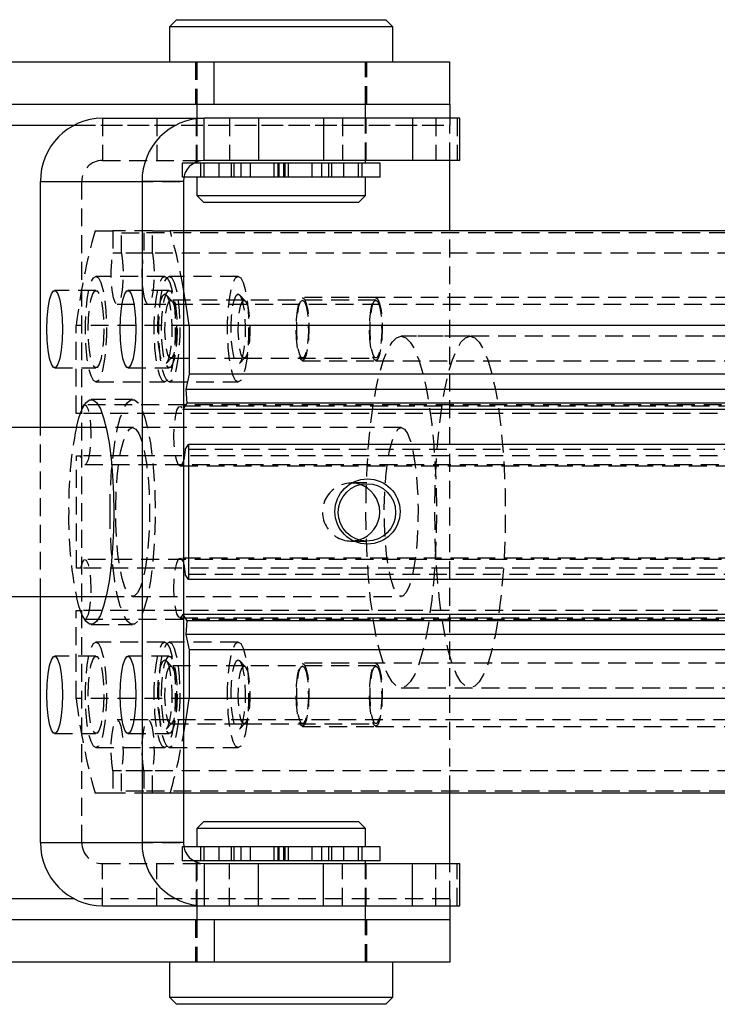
# Model space of a CAD drawing. Extents: x 26 to 331, y 10 to 276.
# Tile 6 of 8: x 213 to 262, y 105 to 175. Entities that reach past the tile are written whole.
import ezdxf

# ---------------------------------------------------------------- set-up
doc = ezdxf.new("R2010")
doc.units = 0
doc.linetypes.add('HIDDEN', pattern=[1.905, 1.27, -0.635])
doc.layers.get('0').update_dxf_attribs({"linetype": 'CONTINUOUS'})

msp = doc.modelspace()

# ---------------------------------------------------------------- linework, layer by layer
at = {"color": 7, "linetype": 'CONTINUOUS'}
for p, q in [((223.743301, 174.941107), (223.243307, 174.441106)), ((223.243307, 174.441106), (223.243307, 171.941105)), ((231.180805, 174.441106), (223.243307, 174.441106)), ((223.743301, 174.941107), (231.180805, 174.941107)), ((231.180805, 174.941107), (238.618303, 174.941107)), ((239.118304, 174.441106), (231.180805, 174.441106)), ((239.118304, 174.441106), (238.618303, 174.941107)), ((239.118304, 171.941105), (239.118304, 174.441106)), ((130.192317, 171.941105), (226.408433, 171.941105)), ((226.408433, 168.941106), (226.408433, 171.941105)), ((226.408433, 171.941105), (243.1808, 171.941105)), ((243.1808, 168.941106), (243.1808, 171.941105)), ((130.192317, 168.941106), (226.408433, 168.941106)), ((225.180801, 168.941106), (225.180801, 167.941106)), ((226.408433, 168.941106), (243.1808, 168.941106)), ((237.180803, 167.941106), (237.180803, 168.941106)), ((243.1808, 168.941106), (243.1808, 167.941106)), ((218.470957, 167.941106), (225.69305, 167.941106)), ((225.69305, 164.941106), (225.69305, 167.941106)), ((229.568597, 167.941106), (225.69305, 167.941106)), ((229.568597, 167.941106), (229.568597, 164.941106)), ((234.198179, 167.941106), (229.568597, 167.941106)), ((234.198179, 167.941106), (234.198179, 164.941106)), ((240.531589, 167.941106), (234.198179, 167.941106)), ((240.531589, 167.941106), (240.531589, 164.941106)), ((243.895869, 167.941106), (240.531589, 167.941106)), ((243.895869, 164.941106), (243.895869, 167.941106)), ((238.222193, 164.741106), (224.959936, 164.741106)), ((225.180801, 164.847022), (225.180801, 164.741106)), ((229.568597, 164.941106), (225.69305, 164.941106)), ((234.198179, 164.941106), (229.568597, 164.941106)), ((240.531589, 164.941106), (234.198179, 164.941106)), ((237.180803, 164.741106), (237.180803, 164.941106)), ((238.222193, 163.741106), (238.222193, 164.741106)), ((243.895869, 164.941106), (240.531589, 164.941106)), ((243.1808, 159.941107), (243.1808, 164.941106)), ((214.062441, 163.441106), (221.284534, 163.441106)), ((214.062441, 145.941106), (214.062441, 163.441106)), ((224.22355, 163.441106), (221.284534, 163.441106)), ((221.284534, 163.441106), (221.284534, 116.441106)), ((224.22355, 163.441106), (224.22355, 116.441106)), ((238.222193, 163.741106), (224.253241, 163.741106)), ((225.180801, 163.741106), (225.180801, 162.441106)), ((237.180803, 162.441106), (237.180803, 163.741106)), ((225.180801, 162.441106), (225.680802, 161.941107)), ((225.180801, 162.441106), (237.180803, 162.441106)), ((236.680802, 161.941107), (237.180803, 162.441106)), ((236.680802, 161.941107), (225.680802, 161.941107)), ((310.464609, 159.941107), (224.22355, 159.941107)), ((224.624779, 153.207606), (224.624779, 149.741106)), ((311.815444, 153.207606), (224.624779, 153.207606)), ((224.624779, 149.741106), (224.4041, 148.641106)), ((311.815444, 149.741106), (224.624779, 149.741106)), ((224.4041, 148.641106), (224.465448, 147.689649)), ((311.594773, 148.641106), (224.4041, 148.641106)), ((224.465448, 147.689649), (224.22355, 147.302088)), ((311.368946, 147.229562), (224.22355, 147.229562)), ((311.656121, 147.689649), (224.465448, 147.689649)), ((218.735035, 145.941106), (170.159474, 145.941106)), ((224.362332, 144.373295), (224.594686, 144.745549)), ((224.594686, 144.745549), (224.594686, 135.136664)), ((311.785344, 144.745549), (224.594686, 144.745549)), ((224.594686, 135.136664), (224.362332, 135.508918)), ((311.785344, 135.136664), (224.594686, 135.136664)), ((170.159474, 133.941106), (218.735035, 133.941106)), ((214.062441, 116.441106), (214.062441, 133.941106)), ((311.368946, 132.652651), (224.22355, 132.652651)), ((224.22355, 132.580125), (224.465448, 132.192564)), ((224.465448, 132.192564), (224.4041, 131.241106)), ((311.656121, 132.192564), (224.465448, 132.192564)), ((224.4041, 131.241106), (224.624779, 130.141106)), ((311.594773, 131.241106), (224.4041, 131.241106)), ((224.624779, 130.141106), (224.624779, 126.674607)), ((311.815444, 130.141106), (224.624779, 130.141106)), ((311.815444, 126.674607), (224.624779, 126.674607)), ((310.464609, 119.941106), (224.22355, 119.941106)), ((243.1808, 114.941107), (243.1808, 119.941106)), ((225.680802, 117.941106), (225.180801, 117.441106)), ((225.680802, 117.941106), (231.180805, 117.941106)), ((231.180805, 117.941106), (236.680802, 117.941106)), ((237.180803, 117.441106), (236.680802, 117.941106)), ((225.180801, 117.441106), (225.180801, 116.141107)), ((231.180805, 117.441106), (225.180801, 117.441106)), ((237.180803, 117.441106), (231.180805, 117.441106)), ((237.180803, 116.141107), (237.180803, 117.441106)), ((214.062441, 116.441106), (221.284534, 116.441106)), ((224.22355, 116.441106), (221.284534, 116.441106)), ((238.222193, 116.141107), (224.253241, 116.141107)), ((238.222193, 115.141107), (238.222193, 116.141107)), ((238.222193, 115.141107), (224.959936, 115.141107)), ((225.180801, 115.141107), (225.180801, 115.035191)), ((225.69305, 114.941107), (225.69305, 111.941106)), ((225.69305, 114.941107), (229.568597, 114.941107)), ((229.568597, 111.941106), (229.568597, 114.941107)), ((229.568597, 114.941107), (234.198179, 114.941107)), ((234.198179, 111.941106), (234.198179, 114.941107)), ((234.198179, 114.941107), (240.531589, 114.941107)), ((237.180803, 114.941107), (237.180803, 115.141107)), ((240.531589, 111.941106), (240.531589, 114.941107)), ((240.531589, 114.941107), (243.895869, 114.941107)), ((243.895869, 111.941106), (243.895869, 114.941107)), ((218.470957, 111.941106), (225.69305, 111.941106)), ((225.180801, 111.941106), (225.180801, 110.941106)), ((225.69305, 111.941106), (229.568597, 111.941106)), ((229.568597, 111.941106), (234.198179, 111.941106)), ((234.198179, 111.941106), (240.531589, 111.941106)), ((237.180803, 110.941106), (237.180803, 111.941106)), ((240.531589, 111.941106), (243.895869, 111.941106)), ((243.1808, 111.941106), (243.1808, 110.941106)), ((226.408433, 110.941106), (130.192317, 110.941106)), ((226.408433, 110.941106), (226.408433, 107.941106)), ((243.1808, 110.941106), (226.408433, 110.941106)), ((243.1808, 110.941106), (243.1808, 107.941106)), ((226.408433, 107.941106), (130.192317, 107.941106)), ((223.243307, 107.941106), (223.243307, 105.441104)), ((243.1808, 107.941106), (226.408433, 107.941106)), ((239.118304, 105.441104), (239.118304, 107.941106)), ((223.243307, 105.441104), (223.743301, 104.941107)), ((223.243307, 105.441104), (239.118304, 105.441104)), ((238.618303, 104.941107), (239.118304, 105.441104)), ((238.618303, 104.941107), (223.743301, 104.941107))]:
    msp.add_line(p, q, dxfattribs=at)
at = {"color": 7, "linetype": 'HIDDEN'}
for p, q in [((225.080806, 171.941105), (225.080806, 168.941106)), ((225.180801, 171.941105), (225.180801, 168.941106)), ((237.180803, 168.941106), (237.180803, 171.941105)), ((237.280804, 168.941106), (237.280804, 171.941105)), ((127.180803, 167.441107), (243.1808, 167.441107)), ((216.45132, 167.441107), (243.1808, 167.441107)), ((218.470957, 167.941106), (218.470957, 164.941106)), ((222.346503, 167.941106), (222.346503, 164.941106)), ((225.130807, 167.941106), (225.130807, 164.941106)), ((225.180801, 167.941106), (225.180801, 164.847022)), ((227.513622, 167.941106), (227.513622, 164.941106)), ((235.545408, 167.941106), (235.545408, 164.941106)), ((237.180803, 164.941106), (237.180803, 167.941106)), ((237.230803, 164.941106), (237.230803, 167.941106)), ((242.181126, 167.941106), (242.181126, 164.941106)), ((243.1808, 167.941106), (243.1808, 167.441107)), ((243.1808, 164.941106), (243.1808, 167.441107)), ((243.692573, 167.941106), (243.692573, 164.941106)), ((218.470957, 164.941106), (225.69305, 164.941106)), ((224.959936, 164.741106), (224.139411, 164.741106)), ((224.139411, 164.741106), (224.139411, 163.741106)), ((225.430805, 164.741106), (225.430805, 163.741106)), ((225.680802, 164.741106), (225.680802, 163.741106)), ((226.745773, 164.741106), (226.745773, 163.741106)), ((227.612864, 164.741106), (227.612864, 163.741106)), ((227.804992, 164.741106), (227.804992, 163.741106)), ((228.31073, 164.741106), (228.31073, 163.741106)), ((228.980805, 164.741106), (228.980805, 163.741106)), ((230.680804, 163.741106), (230.680804, 164.741106)), ((230.930801, 164.741106), (230.930801, 163.741106)), ((231.021966, 164.741106), (231.021966, 163.741106)), ((231.339644, 164.741106), (231.339644, 163.741106)), ((231.430802, 164.741106), (231.430802, 163.741106)), ((231.680806, 164.741106), (231.680806, 163.741106)), ((233.380805, 163.741106), (233.380805, 164.741106)), ((234.050881, 164.741106), (234.050881, 163.741106)), ((234.556611, 164.741106), (234.556611, 163.741106)), ((234.748739, 164.741106), (234.748739, 163.741106)), ((235.615838, 164.741106), (235.615838, 163.741106)), ((236.680802, 163.741106), (236.680802, 164.741106)), ((236.930806, 163.741106), (236.930806, 164.741106)), ((214.062441, 163.441106), (217.001456, 163.441106)), ((217.001456, 163.441106), (224.22355, 163.441106)), ((217.001456, 116.441106), (217.001456, 163.441106)), ((224.253241, 163.741106), (224.139411, 163.741106)), ((217.951055, 159.941107), (219.206195, 159.941107)), ((219.206195, 159.941107), (219.206195, 158.336274)), ((222.018804, 159.941107), (219.206195, 159.941107)), ((219.812054, 158.336274), (219.812054, 159.791106)), ((219.812054, 159.791106), (221.412953, 159.791106)), ((221.412953, 159.791106), (221.412953, 158.336274)), ((308.603618, 159.791106), (221.412953, 159.791106)), ((222.018804, 158.336274), (222.018804, 159.941107)), ((222.018804, 159.941107), (223.273944, 159.941107)), ((224.22355, 159.941107), (223.273944, 159.941107)), ((243.1808, 119.941106), (243.1808, 159.941107)), ((219.812054, 158.336274), (219.206195, 158.336274)), ((221.412953, 158.336274), (219.812054, 158.336274)), ((222.018804, 158.336274), (221.412953, 158.336274)), ((309.209469, 158.336274), (222.018804, 158.336274)), ((222.902875, 156.691106), (218.004521, 156.691106)), ((228.118833, 156.691106), (223.220478, 156.691106)), ((218.004521, 155.691106), (215.065512, 155.691106)), ((223.220478, 155.691106), (220.28147, 155.691106)), ((219.509128, 154.716106), (221.715878, 154.716106)), ((221.715878, 154.716106), (308.906544, 154.716106)), ((223.411988, 154.964304), (223.005574, 155.388128)), ((228.543032, 155.008106), (223.327074, 155.008106)), ((228.627946, 154.964304), (228.221532, 155.388128)), ((237.915534, 155.008106), (228.543032, 155.008106)), ((237.915534, 155.191107), (232.699576, 155.191107)), ((295.716095, 155.191107), (237.915534, 155.191107)), ((216.600228, 146.951106), (216.600228, 153.207606)), ((224.624779, 153.207606), (216.600228, 153.207606)), ((244.614426, 152.441107), (239.716071, 152.441107)), ((293.59794, 152.441107), (239.716071, 152.441107)), ((223.005574, 150.494085), (223.411988, 150.917909)), ((223.327074, 150.874106), (228.543032, 150.874106)), ((228.221532, 150.494085), (228.627946, 150.917909)), ((228.543032, 150.874106), (237.915534, 150.874106)), ((232.699576, 150.691107), (237.915534, 150.691107)), ((237.915534, 150.691107), (295.716095, 150.691107)), ((215.065512, 150.191107), (218.004521, 150.191107)), ((220.28147, 150.191107), (223.220478, 150.191107)), ((218.004521, 149.191106), (222.902875, 149.191106)), ((223.220478, 149.191106), (228.118833, 149.191106)), ((220.6125, 147.941107), (217.673491, 147.941107)), ((304.4128, 147.566106), (217.222128, 147.566106)), ((311.173472, 147.466106), (223.982814, 147.466106)), ((224.22355, 147.302088), (224.17828, 147.229562)), ((224.22355, 147.229562), (224.17828, 147.229562)), ((216.922175, 146.951106), (216.600228, 146.951106)), ((304.11284, 146.951106), (216.922175, 146.951106)), ((214.062441, 133.941106), (214.062441, 145.941106)), ((239.716071, 145.941106), (218.735035, 145.941106)), ((239.716071, 145.941106), (220.6125, 145.941106)), ((311.553005, 144.373295), (224.362332, 144.373295)), ((216.630321, 135.951106), (216.630321, 143.931106)), ((216.630321, 143.931106), (216.922175, 143.931106)), ((304.11284, 143.931106), (216.922175, 143.931106)), ((217.222128, 143.316106), (304.4128, 143.316106)), ((223.982814, 143.216106), (311.173472, 143.216106)), ((237.273622, 142.008106), (236.15681, 142.008106)), ((236.15681, 137.874106), (236.715216, 137.954251)), ((236.15681, 137.874106), (237.273622, 137.874106)), ((304.4128, 136.566106), (217.222128, 136.566106)), ((311.173472, 136.666106), (223.982814, 136.666106)), ((216.922175, 135.951106), (216.630321, 135.951106)), ((304.11284, 135.951106), (216.922175, 135.951106)), ((311.553005, 135.508918), (224.362332, 135.508918)), ((218.735035, 133.941106), (239.716071, 133.941106)), ((220.6125, 133.941106), (239.716071, 133.941106)), ((216.600228, 126.674607), (216.600228, 132.931106)), ((216.600228, 132.931106), (216.922175, 132.931106)), ((304.11284, 132.931106), (216.922175, 132.931106)), ((217.222128, 132.316106), (304.4128, 132.316106)), ((223.982814, 132.416106), (311.173472, 132.416106)), ((224.17828, 132.652651), (224.22355, 132.580125)), ((224.22355, 132.652651), (224.17828, 132.652651)), ((217.673491, 131.941106), (220.6125, 131.941106)), ((222.902875, 130.691106), (218.004521, 130.691106)), ((228.118833, 130.691106), (223.220478, 130.691106)), ((218.004521, 129.691106), (215.065512, 129.691106)), ((223.220478, 129.691106), (220.28147, 129.691106)), ((223.411988, 128.964304), (223.005574, 129.388128)), ((228.543032, 129.008107), (223.327074, 129.008107)), ((228.627946, 128.964304), (228.221532, 129.388128)), ((237.915534, 129.008107), (228.543032, 129.008107)), ((237.915534, 129.191106), (232.699576, 129.191106)), ((295.716095, 129.191106), (237.915534, 129.191106)), ((239.716071, 127.441106), (244.614426, 127.441106)), ((239.716071, 127.441106), (293.59794, 127.441106)), ((224.624779, 126.674607), (216.600228, 126.674607)), ((221.715878, 125.166106), (219.509128, 125.166106)), ((308.906544, 125.166106), (221.715878, 125.166106)), ((223.005574, 124.494085), (223.411988, 124.917908)), ((223.327074, 124.874106), (228.543032, 124.874106)), ((228.221532, 124.494085), (228.627946, 124.917908)), ((228.543032, 124.874106), (237.915534, 124.874106)), ((232.699576, 124.691106), (237.915534, 124.691106)), ((237.915534, 124.691106), (295.716095, 124.691106)), ((215.065512, 124.191107), (218.004521, 124.191107)), ((220.28147, 124.191107), (223.220478, 124.191107)), ((218.004521, 123.191107), (222.902875, 123.191107)), ((223.220478, 123.191107), (228.118833, 123.191107)), ((219.206195, 121.545939), (219.206195, 119.941106)), ((219.812054, 121.545939), (219.206195, 121.545939)), ((219.812054, 120.091107), (219.812054, 121.545939)), ((221.412953, 121.545939), (219.812054, 121.545939)), ((221.412953, 121.545939), (221.412953, 120.091107)), ((222.018804, 121.545939), (221.412953, 121.545939)), ((222.018804, 119.941106), (222.018804, 121.545939)), ((309.209469, 121.545939), (222.018804, 121.545939)), ((219.206195, 119.941106), (217.951055, 119.941106)), ((222.018804, 119.941106), (219.206195, 119.941106)), ((221.412953, 120.091107), (219.812054, 120.091107)), ((308.603618, 120.091107), (221.412953, 120.091107)), ((223.273944, 119.941106), (222.018804, 119.941106)), ((224.22355, 119.941106), (223.273944, 119.941106)), ((214.062441, 116.441106), (217.001456, 116.441106)), ((217.001456, 116.441106), (224.22355, 116.441106)), ((224.253241, 116.141107), (224.139411, 116.141107)), ((224.139411, 116.141107), (224.139411, 115.141107)), ((225.430805, 116.141107), (225.430805, 115.141107)), ((225.680802, 116.141107), (225.680802, 115.141107)), ((226.745773, 116.141107), (226.745773, 115.141107)), ((227.612864, 116.141107), (227.612864, 115.141107)), ((227.804992, 116.141107), (227.804992, 115.141107)), ((228.31073, 116.141107), (228.31073, 115.141107)), ((228.980805, 116.141107), (228.980805, 115.141107)), ((230.680804, 115.141107), (230.680804, 116.141107)), ((230.930801, 116.141107), (230.930801, 115.141107)), ((231.021966, 116.141107), (231.021966, 115.141107)), ((231.339644, 116.141107), (231.339644, 115.141107)), ((231.430802, 116.141107), (231.430802, 115.141107)), ((231.680806, 116.141107), (231.680806, 115.141107)), ((233.380805, 115.141107), (233.380805, 116.141107)), ((234.050881, 116.141107), (234.050881, 115.141107)), ((234.556611, 116.141107), (234.556611, 115.141107)), ((234.748739, 116.141107), (234.748739, 115.141107)), ((235.615838, 116.141107), (235.615838, 115.141107)), ((236.680802, 115.141107), (236.680802, 116.141107)), ((236.930806, 115.141107), (236.930806, 116.141107)), ((218.470957, 114.941107), (225.69305, 114.941107)), ((218.470957, 111.941106), (218.470957, 114.941107)), ((222.346503, 111.941106), (222.346503, 114.941107)), ((224.959936, 115.141107), (224.139411, 115.141107)), ((225.130807, 114.941107), (225.130807, 111.941106)), ((225.180801, 115.035191), (225.180801, 111.941106)), ((227.513622, 111.941106), (227.513622, 114.941107)), ((235.545408, 111.941106), (235.545408, 114.941107)), ((237.180803, 111.941106), (237.180803, 114.941107)), ((237.230803, 111.941106), (237.230803, 114.941107)), ((242.181126, 111.941106), (242.181126, 114.941107)), ((243.1808, 112.441106), (243.1808, 114.941107)), ((243.692573, 111.941106), (243.692573, 114.941107)), ((243.1808, 112.441106), (127.180803, 112.441106)), ((243.1808, 112.441106), (216.45132, 112.441106)), ((243.1808, 112.441106), (243.1808, 111.941106)), ((225.080806, 110.941106), (225.080806, 107.941106)), ((225.180801, 110.941106), (225.180801, 107.941106)), ((237.180803, 107.941106), (237.180803, 110.941106)), ((237.280804, 107.941106), (237.280804, 110.941106))]:
    msp.add_line(p, q, dxfattribs=at)
at = {"color": 8, "linetype": 'CONTINUOUS'}
for p, q in [((127.180803, 167.441107), (216.45132, 167.441107)), ((216.45132, 112.441106), (127.180803, 112.441106))]:
    msp.add_line(p, q, dxfattribs=at)
at = {"color": 7, "linetype": 'HIDDEN', "flags": 128}
for points in [[(219.812054, 158.336274), (219.893988, 157.755), (219.932917, 157.071585), (219.924468, 156.362409), (219.86961, 155.706735), (219.774451, 155.177847), (219.649639, 154.83486), (219.509128, 154.716106), (219.36861, 154.83486), (219.243798, 155.177847), (219.148647, 155.706735), (219.093781, 156.362409), (219.085339, 157.071585), (219.124261, 157.755), (219.206195, 158.336274)], [(222.018804, 158.336274), (222.100746, 157.755), (222.139667, 157.071585), (222.131226, 156.362409), (222.07636, 155.706735), (221.981201, 155.177847), (221.856389, 154.83486), (221.715878, 154.716106), (221.57536, 154.83486), (221.450548, 155.177847), (221.355397, 155.706735), (221.300531, 156.362409), (221.292089, 157.071585), (221.331011, 157.755), (221.412953, 158.336274)], [(218.004521, 156.691106), (218.184556, 156.582137), (218.354132, 156.261567), (218.503389, 155.748021), (218.623656, 155.071349), (218.707937, 154.270875), (218.751337, 153.393118), (218.751337, 152.489094), (218.707937, 151.611338), (218.623656, 150.810864), (218.503389, 150.134191), (218.354132, 149.620646), (218.184556, 149.300074), (218.004521, 149.191106), (217.824485, 149.300074), (217.65491, 149.620646), (217.505652, 150.134191), (217.385392, 150.810864), (217.301111, 151.611338), (217.257704, 152.489094), (217.257704, 153.393118), (217.301111, 154.270875), (217.385392, 155.071349), (217.505652, 155.748021), (217.65491, 156.261567), (217.824485, 156.582137), (218.004521, 156.691106)], [(222.902875, 156.691106), (223.082911, 156.582137), (223.252486, 156.261567), (223.401744, 155.748021), (223.522003, 155.071349), (223.606292, 154.270875), (223.649691, 153.393118), (223.649691, 152.489094), (223.606292, 151.611338), (223.522003, 150.810864), (223.401744, 150.134191), (223.252486, 149.620646), (223.082911, 149.300074), (222.902875, 149.191106), (222.722839, 149.300074), (222.553264, 149.620646), (222.404007, 150.134191), (222.283739, 150.810864), (222.199458, 151.611338), (222.156059, 152.489094), (222.156059, 153.393118), (222.199458, 154.270875), (222.283739, 155.071349), (222.404007, 155.748021), (222.553264, 156.261567), (222.722839, 156.582137), (222.902875, 156.691106)], [(223.220478, 156.691106), (223.400514, 156.582137), (223.570089, 156.261567), (223.719347, 155.748021), (223.839614, 155.071349), (223.923895, 154.270875), (223.967295, 153.393118), (223.967295, 152.489094), (223.923895, 151.611338), (223.839614, 150.810864), (223.719347, 150.134191), (223.570089, 149.620646), (223.400514, 149.300074), (223.220478, 149.191106), (223.040443, 149.300074), (222.870867, 149.620646), (222.72161, 150.134191), (222.60135, 150.810864), (222.517062, 151.611338), (222.473662, 152.489094), (222.473662, 153.393118), (222.517062, 154.270875), (222.60135, 155.071349), (222.72161, 155.748021), (222.870867, 156.261567), (223.040443, 156.582137), (223.220478, 156.691106)], [(228.118833, 156.691106), (228.298869, 156.582137), (228.468444, 156.261567), (228.617701, 155.748021), (228.737961, 155.071349), (228.822242, 154.270875), (228.865649, 153.393118), (228.865649, 152.489094), (228.822242, 151.611338), (228.737961, 150.810864), (228.617701, 150.134191), (228.468444, 149.620646), (228.298869, 149.300074), (228.118833, 149.191106), (227.938797, 149.300074), (227.769222, 149.620646), (227.619964, 150.134191), (227.499697, 150.810864), (227.415416, 151.611338), (227.372016, 152.489094), (227.372016, 153.393118), (227.415416, 154.270875), (227.499697, 155.071349), (227.619964, 155.748021), (227.769222, 156.261567), (227.938797, 156.582137), (228.118833, 156.691106)], [(217.452835, 152.941107), (217.475179, 153.715871), (217.540417, 154.427868), (217.643242, 155.019417), (217.775341, 155.442594), (217.926006, 155.663116), (218.083035, 155.663116), (218.2337, 155.442594), (218.365799, 155.019417), (218.468632, 154.427868), (218.533862, 153.715871), (218.556206, 152.941107), (218.533862, 152.166342), (218.468632, 151.454344), (218.365799, 150.862795), (218.2337, 150.439618), (218.083035, 150.219098), (217.926006, 150.219098), (217.775341, 150.439618), (217.643242, 150.862795), (217.540417, 151.454344), (217.475179, 152.166342), (217.452835, 152.941107)], [(222.902875, 155.441106), (223.050702, 155.330038), (223.185401, 155.006703), (223.294992, 154.49983), (223.369736, 153.854458), (223.403003, 153.127932), (223.391834, 152.384804), (223.337214, 151.691106), (223.244007, 151.108477), (223.120484, 150.688684), (222.977627, 150.469029), (222.828123, 150.469029), (222.685266, 150.688684), (222.561743, 151.108477), (222.468536, 151.691106), (222.413916, 152.384804), (222.40274, 153.127932), (222.436007, 153.854458), (222.510758, 154.49983), (222.620349, 155.006703), (222.755048, 155.330038), (222.902875, 155.441106)], [(222.668793, 152.941107), (222.691137, 153.715871), (222.756367, 154.427868), (222.8592, 155.019417), (222.991299, 155.442594), (223.141964, 155.663116), (223.298993, 155.663116), (223.449658, 155.442594), (223.581757, 155.019417), (223.68459, 154.427868), (223.74982, 153.715871), (223.772164, 152.941107), (223.74982, 152.166342), (223.68459, 151.454344), (223.581757, 150.862795), (223.449658, 150.439618), (223.298993, 150.219098), (223.141964, 150.219098), (222.991299, 150.439618), (222.8592, 150.862795), (222.756367, 151.454344), (222.691137, 152.166342), (222.668793, 152.941107)], [(228.118833, 155.441106), (228.26666, 155.330038), (228.401359, 155.006703), (228.510949, 154.49983), (228.585694, 153.854458), (228.61896, 153.127932), (228.607792, 152.384804), (228.553172, 151.691106), (228.459958, 151.108477), (228.336442, 150.688684), (228.193584, 150.469029), (228.044081, 150.469029), (227.901224, 150.688684), (227.777701, 151.108477), (227.684486, 151.691106), (227.629874, 152.384804), (227.618698, 153.127932), (227.651965, 153.854458), (227.726716, 154.49983), (227.836307, 155.006703), (227.970998, 155.330038), (228.118833, 155.441106)], [(223.327074, 155.008106), (223.461713, 154.89611), (223.581764, 154.572259), (223.674219, 154.071648), (223.729055, 153.448525), (223.74032, 152.770415), (223.706815, 152.110802), (223.632153, 151.541165), (223.524432, 151.123234), (223.395321, 150.902297), (223.258819, 150.902297), (223.129708, 151.123234), (223.021987, 151.541165), (222.947333, 152.110802), (222.91382, 152.770415), (222.925093, 153.448525), (222.979921, 154.071648), (223.072376, 154.572259), (223.192427, 154.89611), (223.327074, 155.008106)], [(228.543032, 155.008106), (228.677671, 154.89611), (228.797722, 154.572259), (228.890177, 154.071648), (228.945005, 153.448525), (228.956278, 152.770415), (228.922773, 152.110802), (228.848111, 151.541165), (228.74039, 151.123234), (228.611279, 150.902297), (228.474777, 150.902297), (228.345666, 151.123234), (228.237945, 151.541165), (228.163283, 152.110802), (228.129778, 152.770415), (228.14105, 153.448525), (228.195879, 154.071648), (228.288334, 154.572259), (228.408385, 154.89611), (228.543032, 155.008106)], [(232.699576, 155.191107), (232.839066, 155.080983), (232.964892, 154.761394), (233.064752, 154.263623), (233.128864, 153.636395), (233.150962, 152.941107), (233.128864, 152.245818), (233.064752, 151.618589), (232.964892, 151.120818), (232.839066, 150.801229), (232.699576, 150.691107), (232.560094, 150.801229), (232.434261, 151.120818), (232.334401, 151.618589), (232.270289, 152.245818), (232.248198, 152.941107), (232.270289, 153.636395), (232.334401, 154.263623), (232.434261, 154.761394), (232.560094, 155.080983), (232.699576, 155.191107)], [(232.699576, 155.008106), (232.834223, 154.89611), (232.954275, 154.572259), (233.046729, 154.071648), (233.101558, 153.448525), (233.11283, 152.770415), (233.079318, 152.110802), (233.004663, 151.541165), (232.896942, 151.123234), (232.767831, 150.902297), (232.631329, 150.902297), (232.502218, 151.123234), (232.394497, 151.541165), (232.319835, 152.110802), (232.28633, 152.770415), (232.297595, 153.448525), (232.352432, 154.071648), (232.444886, 154.572259), (232.564937, 154.89611), (232.699576, 155.008106)], [(237.915534, 155.191107), (238.055016, 155.080983), (238.180849, 154.761394), (238.280709, 154.263623), (238.344822, 153.636395), (238.366913, 152.941107), (238.344822, 152.245818), (238.280709, 151.618589), (238.180849, 151.120818), (238.055016, 150.801229), (237.915534, 150.691107), (237.776052, 150.801229), (237.650219, 151.120818), (237.550359, 151.618589), (237.486247, 152.245818), (237.464156, 152.941107), (237.486247, 153.636395), (237.550359, 154.263623), (237.650219, 154.761394), (237.776052, 155.080983), (237.915534, 155.191107)], [(237.915534, 155.008106), (238.050181, 154.89611), (238.170232, 154.572259), (238.262679, 154.071648), (238.317515, 153.448525), (238.328788, 152.770415), (238.295275, 152.110802), (238.220621, 151.541165), (238.112893, 151.123234), (237.983789, 150.902297), (237.847279, 150.902297), (237.718176, 151.123234), (237.610455, 151.541165), (237.535793, 152.110802), (237.50228, 152.770415), (237.513553, 153.448525), (237.568389, 154.071648), (237.660844, 154.572259), (237.780895, 154.89611), (237.915534, 155.008106)], [(239.716071, 152.441107), (240.04339, 152.334167), (240.365106, 152.015179), (240.675721, 151.4896), (240.969907, 150.766424), (241.242651, 149.858023), (241.489265, 148.779941), (241.70554, 147.550624), (241.887781, 146.191106), (242.032859, 144.724649), (242.1383, 143.176344), (242.202293, 141.572684), (242.223743, 139.941106), (242.202293, 138.309529), (242.1383, 136.705868), (242.032859, 135.157564), (241.887781, 133.691106), (241.70554, 132.331589), (241.489265, 131.102271), (241.242651, 130.02419), (240.969907, 129.115789), (240.675721, 128.392612), (240.365106, 127.867034), (240.04339, 127.548045), (239.716071, 127.441106), (239.38876, 127.548045), (239.067044, 127.867034), (238.756429, 128.392612), (238.462235, 129.115789), (238.189499, 130.02419), (237.942885, 131.102271), (237.726602, 132.331589), (237.544369, 133.691106), (237.399291, 135.157564), (237.29385, 136.705868), (237.229857, 138.309529), (237.2084, 139.941106), (237.229857, 141.572684), (237.29385, 143.176344), (237.399291, 144.724649), (237.544369, 146.191106), (237.726602, 147.550624), (237.942885, 148.779941), (238.189499, 149.858023), (238.462235, 150.766424), (238.756429, 151.4896), (239.067044, 152.015179), (239.38876, 152.334167), (239.716071, 152.441107)], [(239.716071, 152.441107), (240.04339, 152.334167), (240.365106, 152.015179), (240.675721, 151.4896), (240.969907, 150.766424), (241.242651, 149.858023), (241.489265, 148.779941), (241.70554, 147.550624), (241.887781, 146.191106), (242.032859, 144.724649), (242.1383, 143.176344), (242.202293, 141.572684), (242.223743, 139.941106), (242.202293, 138.309529), (242.1383, 136.705868), (242.032859, 135.157564), (241.887781, 133.691106), (241.70554, 132.331589), (241.489265, 131.102271), (241.242651, 130.02419), (240.969907, 129.115789), (240.675721, 128.392612), (240.365106, 127.867034), (240.04339, 127.548045), (239.716071, 127.441106), (239.38876, 127.548045), (239.067044, 127.867034), (238.756429, 128.392612), (238.462235, 129.115789), (238.189499, 130.02419), (237.942885, 131.102271), (237.726602, 132.331589), (237.544369, 133.691106), (237.399291, 135.157564), (237.29385, 136.705868), (237.229857, 138.309529), (237.2084, 139.941106), (237.229857, 141.572684), (237.29385, 143.176344), (237.399291, 144.724649), (237.544369, 146.191106), (237.726602, 147.550624), (237.942885, 148.779941), (238.189499, 149.858023), (238.462235, 150.766424), (238.756429, 151.4896), (239.067044, 152.015179), (239.38876, 152.334167), (239.716071, 152.441107)], [(244.614426, 152.441107), (244.941745, 152.334167), (245.263461, 152.015179), (245.574068, 151.4896), (245.868262, 150.766424), (246.140997, 149.858023), (246.387619, 148.779941), (246.603895, 147.550624), (246.786136, 146.191106), (246.931214, 144.724649), (247.036654, 143.176344), (247.100647, 141.572684), (247.122097, 139.941106), (247.100647, 138.309529), (247.036654, 136.705868), (246.931214, 135.157564), (246.786136, 133.691106), (246.603895, 132.331589), (246.387619, 131.102271), (246.140997, 130.02419), (245.868262, 129.115789), (245.574068, 128.392612), (245.263461, 127.867034), (244.941745, 127.548045), (244.614426, 127.441106), (244.287107, 127.548045), (243.965391, 127.867034), (243.654783, 128.392612), (243.36059, 129.115789), (243.087854, 130.02419), (242.841232, 131.102271), (242.624957, 132.331589), (242.442716, 133.691106), (242.297638, 135.157564), (242.192205, 136.705868), (242.128204, 138.309529), (242.106754, 139.941106), (242.128204, 141.572684), (242.192205, 143.176344), (242.297638, 144.724649), (242.442716, 146.191106), (242.624957, 147.550624), (242.841232, 148.779941), (243.087854, 149.858023), (243.36059, 150.766424), (243.654783, 151.4896), (243.965391, 152.015179), (244.287107, 152.334167), (244.614426, 152.441107)], [(219.007592, 139.941106), (219.029482, 141.257863), (219.094548, 142.538702), (219.201024, 143.748686), (219.345998, 144.854808), (219.525527, 145.826897), (219.734694, 146.638438), (219.967816, 147.267293), (220.21852, 147.696309), (220.479969, 147.913783), (220.74503, 147.913783), (221.006486, 147.696309), (221.257183, 147.267293), (221.490305, 146.638438), (221.69948, 145.826897), (221.879001, 144.854808), (222.023975, 143.748686), (222.130451, 142.538702), (222.195524, 141.257863), (222.217407, 139.941106), (222.195524, 138.62435), (222.130451, 137.343511), (222.023975, 136.133527), (221.879001, 135.027405), (221.69948, 134.055315), (221.490305, 133.243774), (221.257183, 132.61492), (221.006486, 132.185904), (220.74503, 131.96843), (220.479969, 131.96843), (220.21852, 132.185904), (219.967816, 132.61492), (219.734694, 133.243774), (219.525527, 134.055315), (219.345998, 135.027405), (219.201024, 136.133527), (219.094548, 137.343511), (219.029482, 138.62435), (219.007592, 139.941106)], [(216.922175, 146.951106), (217.038791, 147.359548), (217.175889, 147.55357), (217.318166, 147.511486), (217.449698, 147.238), (217.555802, 146.763678), (217.624608, 146.141535), (217.648435, 145.441106), (217.624608, 144.740678), (217.555802, 144.118535), (217.449698, 143.644213), (217.318166, 143.370726), (217.175889, 143.328642), (217.038791, 143.522664), (216.922175, 143.931106)], [(224.22355, 143.58736), (224.15829, 143.404481), (224.020015, 143.224215), (223.877567, 143.281882), (223.746944, 143.570998), (223.642829, 144.059069), (223.576929, 144.691236), (223.556649, 145.396447), (223.584268, 146.095437), (223.656688, 146.709644), (223.765757, 147.170031), (223.899219, 147.424853), (224.042076, 147.445469), (224.17828, 147.229562), (224.17828, 147.229562)], [(220.6125, 145.941106), (220.840301, 145.832679), (221.059862, 145.511314), (221.263263, 144.988627), (221.443135, 144.283511), (221.592988, 143.421448), (221.707407, 142.433596), (221.782256, 141.35566), (221.814822, 140.226598), (221.803929, 139.087217), (221.74998, 137.978698), (221.654918, 136.941106), (221.522186, 136.011942), (221.356567, 135.224788), (221.164059, 134.608093), (220.95162, 134.184148), (220.726918, 133.968275), (220.498081, 133.968275), (220.273386, 134.184148), (220.06094, 134.608093), (219.868432, 135.224788), (219.702821, 136.011942), (219.570081, 136.941106), (219.475019, 137.978698), (219.42107, 139.087217), (219.410184, 140.226598), (219.442751, 141.35566), (219.517592, 142.433596), (219.632011, 143.421448), (219.781864, 144.283511), (219.961743, 144.988627), (220.165137, 145.511314), (220.384705, 145.832679), (220.6125, 145.941106)], [(239.716071, 145.941106), (239.943873, 145.832679), (240.163434, 145.511314), (240.366835, 144.988627), (240.546707, 144.283511), (240.696568, 143.421448), (240.810979, 142.433596), (240.885827, 141.35566), (240.918394, 140.226598), (240.907501, 139.087217), (240.853551, 137.978698), (240.758497, 136.941106), (240.625757, 136.011942), (240.460138, 135.224788), (240.26763, 134.608093), (240.055192, 134.184148), (239.83049, 133.968275), (239.60166, 133.968275), (239.376958, 134.184148), (239.164512, 134.608093), (238.972004, 135.224788), (238.806393, 136.011942), (238.673653, 136.941106), (238.578591, 137.978698), (238.524641, 139.087217), (238.513756, 140.226598), (238.546323, 141.35566), (238.621164, 142.433596), (238.735582, 143.421448), (238.885436, 144.283511), (239.065315, 144.988627), (239.268709, 145.511314), (239.488277, 145.832679), (239.716071, 145.941106)], [(239.716071, 145.941106), (239.943873, 145.832679), (240.163434, 145.511314), (240.366835, 144.988627), (240.546707, 144.283511), (240.696568, 143.421448), (240.810979, 142.433596), (240.885827, 141.35566), (240.918394, 140.226598), (240.907501, 139.087217), (240.853551, 137.978698), (240.758497, 136.941106), (240.625757, 136.011942), (240.460138, 135.224788), (240.26763, 134.608093), (240.055192, 134.184148), (239.83049, 133.968275), (239.60166, 133.968275), (239.376958, 134.184148), (239.164512, 134.608093), (238.972004, 135.224788), (238.806393, 136.011942), (238.673653, 136.941106), (238.578591, 137.978698), (238.524641, 139.087217), (238.513756, 140.226598), (238.546323, 141.35566), (238.621164, 142.433596), (238.735582, 143.421448), (238.885436, 144.283511), (239.065315, 144.988627), (239.268709, 145.511314), (239.488277, 145.832679), (239.716071, 145.941106)], [(216.922175, 135.951106), (217.038791, 136.359549), (217.175889, 136.55357), (217.318166, 136.511486), (217.449698, 136.238), (217.555802, 135.763678), (217.624608, 135.141535), (217.648435, 134.441106), (217.624608, 133.740678), (217.555802, 133.118535), (217.449698, 132.644213), (217.318166, 132.370726), (217.175889, 132.328642), (217.038791, 132.522664), (216.922175, 132.931106)], [(224.17828, 132.652651), (224.042076, 132.436744), (223.899219, 132.45736), (223.765757, 132.712182), (223.656688, 133.172569), (223.584268, 133.786775), (223.556649, 134.485766), (223.576929, 135.190977), (223.642829, 135.823144), (223.746944, 136.311214), (223.877567, 136.600331), (224.020015, 136.657997), (224.15829, 136.477732), (224.22355, 136.294852)], [(218.004521, 130.691106), (218.184556, 130.582138), (218.354132, 130.261566), (218.503389, 129.748022), (218.623656, 129.071349), (218.707937, 128.270875), (218.751337, 127.393119), (218.751337, 126.489093), (218.707937, 125.611338), (218.623656, 124.810863), (218.503389, 124.13419), (218.354132, 123.620646), (218.184556, 123.300075), (218.004521, 123.191107), (217.824485, 123.300075), (217.65491, 123.620646), (217.505652, 124.13419), (217.385392, 124.810863), (217.301111, 125.611338), (217.257704, 126.489093), (217.257704, 127.393119), (217.301111, 128.270875), (217.385392, 129.071349), (217.505652, 129.748022), (217.65491, 130.261566), (217.824485, 130.582138), (218.004521, 130.691106)], [(222.902875, 130.691106), (223.082911, 130.582138), (223.252486, 130.261566), (223.401744, 129.748022), (223.522003, 129.071349), (223.606292, 128.270875), (223.649691, 127.393119), (223.649691, 126.489093), (223.606292, 125.611338), (223.522003, 124.810863), (223.401744, 124.13419), (223.252486, 123.620646), (223.082911, 123.300075), (222.902875, 123.191107), (222.722839, 123.300075), (222.553264, 123.620646), (222.404007, 124.13419), (222.283739, 124.810863), (222.199458, 125.611338), (222.156059, 126.489093), (222.156059, 127.393119), (222.199458, 128.270875), (222.283739, 129.071349), (222.404007, 129.748022), (222.553264, 130.261566), (222.722839, 130.582138), (222.902875, 130.691106)], [(223.220478, 130.691106), (223.400514, 130.582138), (223.570089, 130.261566), (223.719347, 129.748022), (223.839614, 129.071349), (223.923895, 128.270875), (223.967295, 127.393119), (223.967295, 126.489093), (223.923895, 125.611338), (223.839614, 124.810863), (223.719347, 124.13419), (223.570089, 123.620646), (223.400514, 123.300075), (223.220478, 123.191107), (223.040443, 123.300075), (222.870867, 123.620646), (222.72161, 124.13419), (222.60135, 124.810863), (222.517062, 125.611338), (222.473662, 126.489093), (222.473662, 127.393119), (222.517062, 128.270875), (222.60135, 129.071349), (222.72161, 129.748022), (222.870867, 130.261566), (223.040443, 130.582138), (223.220478, 130.691106)], [(228.118833, 130.691106), (228.298869, 130.582138), (228.468444, 130.261566), (228.617701, 129.748022), (228.737961, 129.071349), (228.822242, 128.270875), (228.865649, 127.393119), (228.865649, 126.489093), (228.822242, 125.611338), (228.737961, 124.810863), (228.617701, 124.13419), (228.468444, 123.620646), (228.298869, 123.300075), (228.118833, 123.191107), (227.938797, 123.300075), (227.769222, 123.620646), (227.619964, 124.13419), (227.499697, 124.810863), (227.415416, 125.611338), (227.372016, 126.489093), (227.372016, 127.393119), (227.415416, 128.270875), (227.499697, 129.071349), (227.619964, 129.748022), (227.769222, 130.261566), (227.938797, 130.582138), (228.118833, 130.691106)], [(217.452835, 126.941106), (217.475179, 127.715871), (217.540417, 128.427869), (217.643242, 129.019418), (217.775341, 129.442594), (217.926006, 129.663115), (218.083035, 129.663115), (218.2337, 129.442594), (218.365799, 129.019418), (218.468632, 128.427869), (218.533862, 127.715871), (218.556206, 126.941106), (218.533862, 126.166342), (218.468632, 125.454344), (218.365799, 124.862795), (218.2337, 124.439618), (218.083035, 124.219097), (217.926006, 124.219097), (217.775341, 124.439618), (217.643242, 124.862795), (217.540417, 125.454344), (217.475179, 126.166342), (217.452835, 126.941106)], [(222.668793, 126.941106), (222.691137, 127.715871), (222.756367, 128.427869), (222.8592, 129.019418), (222.991299, 129.442594), (223.141964, 129.663115), (223.298993, 129.663115), (223.449658, 129.442594), (223.581757, 129.019418), (223.68459, 128.427869), (223.74982, 127.715871), (223.772164, 126.941106), (223.74982, 126.166342), (223.68459, 125.454344), (223.581757, 124.862795), (223.449658, 124.439618), (223.298993, 124.219097), (223.141964, 124.219097), (222.991299, 124.439618), (222.8592, 124.862795), (222.756367, 125.454344), (222.691137, 126.166342), (222.668793, 126.941106)], [(222.902875, 129.441107), (223.050702, 129.330038), (223.185401, 129.006703), (223.294992, 128.499831), (223.369736, 127.854459), (223.403003, 127.127931), (223.391834, 126.384804), (223.337214, 125.691106), (223.244007, 125.108477), (223.120484, 124.688684), (222.977627, 124.46903), (222.828123, 124.46903), (222.685266, 124.688684), (222.561743, 125.108477), (222.468536, 125.691106), (222.413916, 126.384804), (222.40274, 127.127931), (222.436007, 127.854459), (222.510758, 128.499831), (222.620349, 129.006703), (222.755048, 129.330038), (222.902875, 129.441107)], [(223.327074, 129.008107), (223.461713, 128.896111), (223.581764, 128.57226), (223.674219, 128.071648), (223.729055, 127.448525), (223.74032, 126.770415), (223.706815, 126.110802), (223.632153, 125.541165), (223.524432, 125.123234), (223.395321, 124.902298), (223.258819, 124.902298), (223.129708, 125.123234), (223.021987, 125.541165), (222.947333, 126.110802), (222.91382, 126.770415), (222.925093, 127.448525), (222.979921, 128.071648), (223.072376, 128.57226), (223.192427, 128.896111), (223.327074, 129.008107)], [(228.118833, 129.441107), (228.26666, 129.330038), (228.401359, 129.006703), (228.510949, 128.499831), (228.585694, 127.854459), (228.61896, 127.127931), (228.607792, 126.384804), (228.553172, 125.691106), (228.459958, 125.108477), (228.336442, 124.688684), (228.193584, 124.46903), (228.044081, 124.46903), (227.901224, 124.688684), (227.777701, 125.108477), (227.684486, 125.691106), (227.629874, 126.384804), (227.618698, 127.127931), (227.651965, 127.854459), (227.726716, 128.499831), (227.836307, 129.006703), (227.970998, 129.330038), (228.118833, 129.441107)], [(228.543032, 129.008107), (228.677671, 128.896111), (228.797722, 128.57226), (228.890177, 128.071648), (228.945005, 127.448525), (228.956278, 126.770415), (228.922773, 126.110802), (228.848111, 125.541165), (228.74039, 125.123234), (228.611279, 124.902298), (228.474777, 124.902298), (228.345666, 125.123234), (228.237945, 125.541165), (228.163283, 126.110802), (228.129778, 126.770415), (228.14105, 127.448525), (228.195879, 128.071648), (228.288334, 128.57226), (228.408385, 128.896111), (228.543032, 129.008107)], [(232.699576, 129.191106), (232.839066, 129.080984), (232.964892, 128.761395), (233.064752, 128.263623), (233.128864, 127.636394), (233.150962, 126.941106), (233.128864, 126.245818), (233.064752, 125.61859), (232.964892, 125.120818), (232.839066, 124.801229), (232.699576, 124.691106), (232.560094, 124.801229), (232.434261, 125.120818), (232.334401, 125.61859), (232.270289, 126.245818), (232.248198, 126.941106), (232.270289, 127.636394), (232.334401, 128.263623), (232.434261, 128.761395), (232.560094, 129.080984), (232.699576, 129.191106)], [(232.699576, 129.008107), (232.834223, 128.896111), (232.954275, 128.57226), (233.046729, 128.071648), (233.101558, 127.448525), (233.11283, 126.770415), (233.079318, 126.110802), (233.004663, 125.541165), (232.896942, 125.123234), (232.767831, 124.902298), (232.631329, 124.902298), (232.502218, 125.123234), (232.394497, 125.541165), (232.319835, 126.110802), (232.28633, 126.770415), (232.297595, 127.448525), (232.352432, 128.071648), (232.444886, 128.57226), (232.564937, 128.896111), (232.699576, 129.008107)], [(237.915534, 129.191106), (238.055016, 129.080984), (238.180849, 128.761395), (238.280709, 128.263623), (238.344822, 127.636394), (238.366913, 126.941106), (238.344822, 126.245818), (238.280709, 125.61859), (238.180849, 125.120818), (238.055016, 124.801229), (237.915534, 124.691106), (237.776052, 124.801229), (237.650219, 125.120818), (237.550359, 125.61859), (237.486247, 126.245818), (237.464156, 126.941106), (237.486247, 127.636394), (237.550359, 128.263623), (237.650219, 128.761395), (237.776052, 129.080984), (237.915534, 129.191106)], [(237.915534, 129.008107), (238.050181, 128.896111), (238.170232, 128.57226), (238.262679, 128.071648), (238.317515, 127.448525), (238.328788, 126.770415), (238.295275, 126.110802), (238.220621, 125.541165), (238.112893, 125.123234), (237.983789, 124.902298), (237.847279, 124.902298), (237.718176, 125.123234), (237.610455, 125.541165), (237.535793, 126.110802), (237.50228, 126.770415), (237.513553, 127.448525), (237.568389, 128.071648), (237.660844, 128.57226), (237.780895, 128.896111), (237.915534, 129.008107)], [(219.206195, 121.545939), (219.124261, 122.127211), (219.085339, 122.810628), (219.093781, 123.519804), (219.148647, 124.175478), (219.243798, 124.704364), (219.36861, 125.047353), (219.509128, 125.166106), (219.649639, 125.047353), (219.774451, 124.704364), (219.86961, 124.175478), (219.924468, 123.519804), (219.932917, 122.810628), (219.893988, 122.127211), (219.812054, 121.545939)], [(221.412953, 121.545939), (221.331011, 122.127211), (221.292089, 122.810628), (221.300531, 123.519804), (221.355397, 124.175478), (221.450548, 124.704364), (221.57536, 125.047353), (221.715878, 125.166106), (221.856389, 125.047353), (221.981201, 124.704364), (222.07636, 124.175478), (222.131226, 123.519804), (222.139667, 122.810628), (222.100746, 122.127211), (222.018804, 121.545939)]]:
    msp.add_lwpolyline(points, dxfattribs=at)
at = {"color": 7, "linetype": 'CONTINUOUS', "flags": 128}
for points in [[(214.513827, 152.941107), (214.536171, 153.715871), (214.601401, 154.427868), (214.704234, 155.019417), (214.836333, 155.442594), (214.986998, 155.663116), (215.144027, 155.663116), (215.294692, 155.442594), (215.426791, 155.019417), (215.529617, 154.427868), (215.594854, 153.715871), (215.617198, 152.941107), (215.594854, 152.166342), (215.529617, 151.454344), (215.426791, 150.862795), (215.294692, 150.439618), (215.144027, 150.219098), (214.986998, 150.219098), (214.836333, 150.439618), (214.704234, 150.862795), (214.601401, 151.454344), (214.536171, 152.166342), (214.513827, 152.941107)], [(219.729777, 152.941107), (219.752129, 153.715871), (219.817359, 154.427868), (219.920192, 155.019417), (220.05229, 155.442594), (220.202956, 155.663116), (220.359984, 155.663116), (220.51065, 155.442594), (220.642749, 155.019417), (220.745574, 154.427868), (220.810812, 153.715871), (220.833156, 152.941107), (220.810812, 152.166342), (220.745574, 151.454344), (220.642749, 150.862795), (220.51065, 150.439618), (220.359984, 150.219098), (220.202956, 150.219098), (220.05229, 150.439618), (219.920192, 150.862795), (219.817359, 151.454344), (219.752129, 152.166342), (219.729777, 152.941107)], [(216.61194, 145.941106), (216.795686, 146.638438), (217.028807, 147.267293), (217.279505, 147.696309), (217.54096, 147.913783), (217.806022, 147.913783), (218.067471, 147.696309), (218.318175, 147.267293), (218.551289, 146.638438), (218.760464, 145.826897), (218.939986, 144.854808), (219.084967, 143.748686), (219.191443, 142.538702), (219.256509, 141.257863), (219.278399, 139.941106), (219.256509, 138.62435), (219.191443, 137.343511), (219.084967, 136.133527), (218.939986, 135.027405), (218.760464, 134.055315), (218.551289, 133.243774), (218.318175, 132.61492), (218.067471, 132.185904), (217.806022, 131.96843), (217.54096, 131.96843), (217.279505, 132.185904), (217.028807, 132.61492), (216.795686, 133.243774), (216.61194, 133.941106)], [(224.362332, 144.373295), (224.276837, 143.802416), (224.22355, 143.58736)], [(224.22355, 136.294852), (224.276837, 136.079797), (224.362332, 135.508918)], [(214.513827, 126.941106), (214.536171, 127.715871), (214.601401, 128.427869), (214.704234, 129.019418), (214.836333, 129.442594), (214.986998, 129.663115), (215.144027, 129.663115), (215.294692, 129.442594), (215.426791, 129.019418), (215.529617, 128.427869), (215.594854, 127.715871), (215.617198, 126.941106), (215.594854, 126.166342), (215.529617, 125.454344), (215.426791, 124.862795), (215.294692, 124.439618), (215.144027, 124.219097), (214.986998, 124.219097), (214.836333, 124.439618), (214.704234, 124.862795), (214.601401, 125.454344), (214.536171, 126.166342), (214.513827, 126.941106)], [(219.729777, 126.941106), (219.752129, 127.715871), (219.817359, 128.427869), (219.920192, 129.019418), (220.05229, 129.442594), (220.202956, 129.663115), (220.359984, 129.663115), (220.51065, 129.442594), (220.642749, 129.019418), (220.745574, 128.427869), (220.810812, 127.715871), (220.833156, 126.941106), (220.810812, 126.166342), (220.745574, 125.454344), (220.642749, 124.862795), (220.51065, 124.439618), (220.359984, 124.219097), (220.202956, 124.219097), (220.05229, 124.439618), (219.920192, 124.862795), (219.817359, 125.454344), (219.752129, 126.166342), (219.729777, 126.941106)]]:
    msp.add_lwpolyline(points, dxfattribs=at)
at = {"color": 7, "linetype": 'CONTINUOUS'}
for centre, radius in [((237.321243, 139.974062), 2.317063), ((237.282463, 139.912056), 2.037969)]:
    msp.add_circle(centre, radius, dxfattribs=at)
for centre, radius, start, end in [((218.517176, 163.48638), 4.454966, 90.59444532, 180.58228321), ((225.739274, 163.486376), 4.45497, 90.59450009, 180.58222844), ((225.708453, 163.456206), 1.48498, 90.59430123, 180.58259721), ((163.614872, 145.156414), 61.538853, 7.51761675, 9.97456017), ((236.111892, 139.941106), 2.076438, 286.89131421, 73.10868579), ((163.615277, 134.725736), 61.538443, 350.02543163, 352.48239144), ((218.517176, 116.395832), 4.454966, 179.41771679, 269.40555468), ((225.739274, 116.395836), 4.45497, 179.41777156, 269.40549991), ((225.708452, 116.426006), 1.484979, 179.41736206, 269.4057395)]:
    msp.add_arc(centre, radius, start, end, dxfattribs=at)
at = {"color": 7, "linetype": 'HIDDEN'}
for centre, radius, start, end in [((218.486359, 163.456206), 1.48498, 90.59430123, 180.58259721), ((260.400397, 147.922972), 44.117821, 164.19227499, 173.12033145), ((187.659182, 149.571261), 37.093732, 9.69130835, 16.23382067), ((243.754129, 140.458491), 27.690387, 168.580142, 181.07061236), ((236.179576, 139.936357), 2.062377, 74.94657883, 269.3674983), ((243.754078, 139.423717), 27.690335, 178.92937626, 191.41986962), ((260.400372, 131.959236), 44.117796, 186.87966601, 195.80772754), ((187.659182, 130.310952), 37.093732, 343.76617933, 350.30869165), ((218.486358, 116.426006), 1.484979, 179.41736206, 269.4057395)]:
    msp.add_arc(centre, radius, start, end, dxfattribs=at)

doc.saveas('drawing.dxf')
